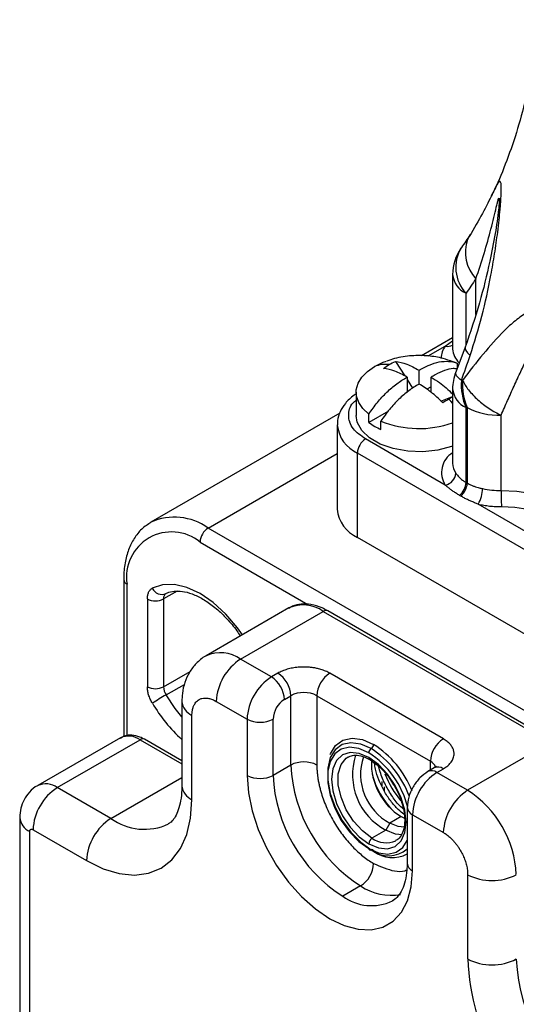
# Model space of a CAD drawing. Header units: millimetres. Extents: x 0 to 559, y 0 to 432.
# Tile 9 of 11: x 460 to 481, y 347 to 390. Entities that reach past the tile are written whole.
import ezdxf

# ---------------------------------------------------------------- set-up
doc = ezdxf.new("R2010")
doc.units = ezdxf.units.MM

msp = doc.modelspace()

# ---------------------------------------------------------------- linework, layer by layer
for p, q in [((478.623, 378.41), (478.623, 375.167)), ((479.633, 376.678), (479.633, 378.226)), ((479.209, 375.362), (479.209, 377.594)), ((478.623, 375.651), (477.267, 374.868)), ((478.304, 375.297), (478.623, 375.519)), ((477.555, 374.865), (478.304, 375.297)), ((479.17, 375.243), (478.758, 374.154)), ((476.126, 374.624), (476.534, 373.992)), ((478.64, 374.619), (478.816, 374.548)), ((478.816, 374.548), (478.816, 374.307)), ((477.158, 373.638), (477.158, 374.242)), ((476.635, 373.94), (476.635, 373.269)), ((476.635, 373.838), (476.878, 373.461)), ((477.681, 373.27), (477.681, 373.94)), ((474.418, 373.289), (474.418, 372.268)), ((477.681, 373.526), (477.502, 373.422)), ((478.623, 373.43), (478.623, 370.187)), ((478.113, 372.895), (478.623, 373.095)), ((478.623, 373.078), (478.46, 372.983)), ((475.829, 372.456), (474.977, 371.964)), ((479.209, 372.614), (479.259, 372.625)), ((479.209, 369.354), (479.209, 372.614)), ((479.259, 372.625), (479.259, 369.324)), ((473.701, 372.371), (465.466, 367.617)), ((474.977, 371.964), (474.977, 372.332)), ((475.5, 371.662), (475.5, 372.03)), ((480.736, 369.003), (480.736, 372.287)), ((473.592, 371.86), (473.592, 368.186)), ((478.304, 369.239), (474.824, 371.248)), ((467.966, 367.369), (473.592, 370.617)), ((488.472, 362.553), (474.471, 370.635)), ((474.471, 366.961), (474.471, 370.635)), ((479.259, 369.324), (479.209, 369.354)), ((478.976, 368.761), (478.926, 368.79)), ((483.91, 366.003), (479.74, 368.41)), ((465.386, 367.568), (465.466, 367.617)), ((489.179, 355.123), (467.966, 367.369)), ((488.472, 358.879), (474.471, 366.961)), ((467.612, 366.757), (472.317, 364.041)), ((464.284, 365.123), (464.284, 358.281)), ((464.43, 358.315), (464.43, 364.919)), ((465.314, 364.283), (465.314, 360.453)), ((466.608, 364.621), (466.021, 364.283)), ((466.021, 364.283), (466.021, 360.453)), ((471.486, 363.885), (467.88, 361.803)), ((469.38, 361.654), (472.986, 363.736)), ((472.986, 363.736), (482.886, 358.021)), ((483.085, 358.041), (473.186, 363.756)), ((470.723, 360.879), (469.38, 361.654)), ((466.021, 360.453), (467.183, 361.124)), ((471.006, 361.042), (470.723, 360.879)), ((478.219, 358.185), (473.269, 361.042)), ((466.13, 360.095), (466.93, 360.557)), ((471.289, 359.899), (471.572, 360.062)), ((471.572, 357.041), (471.572, 360.062)), ((472.703, 360.062), (477.653, 357.205)), ((472.703, 360.062), (472.703, 357.041)), ((466.819, 359.817), (466.819, 356.143)), ((468.319, 359.817), (469.663, 359.042)), ((467.258, 355.53), (467.258, 359.205)), ((469.663, 359.042), (469.663, 356.592)), ((470.794, 356.592), (470.794, 359.042)), ((464.146, 358.226), (460.54, 356.144)), ((461.389, 356.06), (464.996, 358.142)), ((464.996, 358.142), (466.819, 357.09)), ((466.819, 357.225), (465.196, 358.162)), ((482.886, 358.021), (479.279, 355.94)), ((471.572, 357.041), (470.794, 356.592)), ((477.653, 356.822), (477.653, 357.205)), ((463.723, 354.713), (466.819, 356.501)), ((477.819, 356.918), (477.536, 356.755)), ((477.936, 356.715), (478.219, 356.878)), ((479.279, 355.94), (477.936, 356.715)), ((475.532, 356.329), (475.532, 356.137)), ((475.649, 355.898), (475.649, 356.086)), ((463.723, 354.713), (461.389, 356.06)), ((476.38, 354.796), (475.885, 354.51)), ((476.38, 354.796), (476.526, 354.721)), ((476.641, 355.205), (476.641, 352.755)), ((476.875, 352.428), (476.875, 354.878)), ((476.875, 354.878), (478.219, 354.102)), ((459.748, 354.754), (459.748, 316.703)), ((475.885, 354.51), (475.708, 354.204)), ((460.187, 316.091), (460.187, 354.142)), ((460.329, 354.223), (462.662, 352.876)), ((475.708, 354.204), (475.107, 353.857)), ((479.279, 352.265), (479.279, 348.591)), ((474.612, 351.775), (473.835, 351.326))]:
    msp.add_line(p, q)
at = {"flags": 128}
for points in [[(479.389, 380.16), (479.273, 379.952), (479.269, 379.945)], [(479.17, 375.243), (479.165, 375.183), (479.197, 375.097), (479.273, 374.999), (479.389, 374.89)], [(475.22, 374.408), (475.597, 374.589), (475.74, 374.642)], [(474.977, 372.332), (474.716, 372.572), (474.533, 372.835), (474.435, 373.113), (474.424, 373.396), (474.501, 373.676), (474.663, 373.943), (474.906, 374.19), (475.22, 374.408)], [(478.623, 372.803), (478.546, 372.891), (478.46, 372.983)], [(478.623, 370.932), (478.575, 370.915), (477.973, 370.758), (477.323, 370.689), (476.664, 370.712), (476.033, 370.826), (475.468, 371.023), (475.001, 371.293), (474.659, 371.619), (474.463, 371.983), (474.418, 372.268)], [(480.736, 369.003), (481.425, 368.975), (482.09, 368.867), (482.703, 368.683), (483.239, 368.431), (483.675, 368.122), (483.994, 367.768), (484.181, 367.384), (484.229, 367.125)], [(480.752, 368.307), (481.339, 368.283), (481.906, 368.19), (482.429, 368.034), (482.886, 367.819), (483.257, 367.555), (483.529, 367.254), (483.689, 366.926), (483.73, 366.587)], [(469.458, 362.714), (469.243, 363.015), (468.733, 363.614), (468.183, 364.119), (467.612, 364.511), (467.041, 364.778), (466.491, 364.908), (465.981, 364.897), (465.531, 364.746)], [(466.819, 359.146), (466.527, 359.504), (466.13, 360.095)], [(474.966, 357.572), (474.534, 357.761), (474.128, 357.817), (473.77, 357.739), (473.482, 357.529), (473.28, 357.202), (473.176, 356.774), (473.176, 356.272), (473.28, 355.725), (473.482, 355.164), (473.77, 354.622), (474.128, 354.13), (474.534, 353.717), (474.966, 353.408)], [(475.072, 357.756), (474.615, 357.956), (474.185, 358.015), (473.806, 357.932), (473.501, 357.711), (473.287, 357.363), (473.177, 356.911), (473.177, 356.38), (473.287, 355.8), (473.501, 355.206), (473.806, 354.632), (474.185, 354.111), (474.615, 353.674), (475.072, 353.346)], [(473.282, 357.497), (473.294, 357.525), (473.52, 357.892), (473.842, 358.126), (474.242, 358.214), (474.696, 358.15), (475.178, 357.94)], [(474.966, 357.368), (474.545, 357.547), (474.153, 357.586), (473.816, 357.482), (473.557, 357.242), (473.395, 356.883), (473.34, 356.429), (473.395, 355.911), (473.557, 355.364), (473.816, 354.826), (474.153, 354.333), (474.545, 353.919), (474.966, 353.612)], [(475.107, 353.857), (474.689, 354.168), (474.305, 354.592), (473.985, 355.096), (473.757, 355.639), (473.638, 356.176), (473.638, 356.664), (473.757, 357.064), (473.985, 357.342), (474.071, 357.398)], [(474.966, 353.612), (475.387, 353.433), (475.779, 353.394), (476.116, 353.498), (476.374, 353.738), (476.537, 354.097), (476.592, 354.551), (476.537, 355.069), (476.374, 355.616), (476.116, 356.154), (475.779, 356.647), (475.387, 357.061), (474.966, 357.368)], [(469.663, 356.592), (469.717, 355.837), (469.88, 355.042), (470.146, 354.231), (470.506, 353.428), (470.951, 352.658), (471.466, 351.945), (472.035, 351.309), (472.643, 350.771), (473.269, 350.346), (473.895, 350.048), (474.502, 349.885), (475.072, 349.863), (475.587, 349.982), (476.031, 350.239), (476.392, 350.625), (476.658, 351.13), (476.82, 351.737), (476.875, 352.428)], [(462.662, 352.876), (463.381, 352.526), (464.083, 352.316), (464.749, 352.25), (465.364, 352.33), (465.912, 352.554), (466.381, 352.917), (466.757, 353.41), (467.034, 354.02), (467.202, 354.733), (467.258, 355.53)], [(476.517, 354.333), (476.254, 354.358), (475.885, 354.51)], [(476.418, 354.003), (476.127, 354.032), (475.708, 354.204)], [(474.966, 353.408), (475.397, 353.219), (475.804, 353.162), (476.162, 353.241), (476.45, 353.45), (476.641, 353.752)]]:
    msp.add_lwpolyline(points, dxfattribs=at)
for centre, radius, start, end in [((480.89, 379.389), 1.713, 161.0907, 222.7857), ((480.623, 378.41), 2, 144.8505, 180), ((480.398, 378.722), 1.639, 148.1341, 223.4745), ((479.624, 378.51), 1.006, 185.6948, 245.6253), ((479.056, 374.745), 0.933, 143.7041, 178.6305), ((478.416, 375.711), 0.429, 254.7714, 298.7581), ((479.468, 375.207), 0.846, 182.7617, 227.7758), ((475.697, 373.165), 1.331, 83.1388, 110.9784), ((480.623, 373.43), 2, 158.786, 180), ((481.463, 373.609), 2.465, 175.5722, 203.8227), ((481.521, 373.613), 2.469, 175.617, 203.6166), ((479.624, 373.53), 1.006, 185.6948, 245.6253), ((480.625, 375.198), 2.914, 242.055, 272.1961), ((476.518, 374.03), 2.577, 233.2718, 246.7336), ((477.163, 376.083), 4.381, 247.6928, 289.4646), ((475.096, 372.013), 1.513, 186.1965, 245.5815), ((475.239, 370.601), 0.768, 122.6055, 177.3945), ((479.144, 369.787), 1.003, 121.2883, 213.1122), ((479.368, 370.197), 0.745, 180.7869, 216.3118), ((478.187, 369.811), 0.583, 281.5373, 354.5637), ((478.427, 369.394), 0.783, 309.5998, 357.0764), ((478.477, 369.364), 0.783, 309.5998, 357.0764), ((478.577, 369.095), 1.35, 329.5054, 359.6168), ((480.668, 372.334), 3.332, 257.1346, 271.167), ((496.127, 369.002), 15.391, 179.9942, 182.5889), ((475.094, 368.335), 1.509, 185.6948, 245.6253), ((466.501, 365.328), 2.512, 54.3411, 114.3485), ((468.38, 366.722), 0.768, 122.6055, 177.3945), ((466.37, 365.234), 1.965, 50.7967, 189.214), ((464.534, 365.148), 0.251, 185.7105, 245.624), ((465.947, 364.931), 0.455, 203.9556, 293.6885), ((465.667, 364.965), 0.769, 242.6097, 297.3903), ((466.27, 364.308), 0.25, 125.546, 185.7662), ((472.107, 362.51), 1.509, 54.3824, 114.3071), ((473.103, 363.573), 0.201, 65.6929, 125.6176), ((468.501, 360.427), 1.509, 54.3884, 114.2384), ((470.622, 359.712), 2.305, 122.6055, 177.3945), ((471.965, 358.937), 2.305, 122.6055, 177.3945), ((470.061, 359.843), 1.229, 2.6055, 57.3945), ((470.344, 360.006), 1.229, 2.6055, 57.3945), ((473.931, 360.006), 1.229, 122.6055, 177.3945), ((465.667, 361.135), 0.769, 242.6097, 297.3903), ((466.747, 360.478), 0.726, 182.0195, 211.8381), ((477.754, 339.957), 23.253, 119.9935, 121.7108), ((472.137, 358.971), 1.23, 62.6097, 117.3903), ((471.331, 363.129), 6.718, 210.3165, 227.8106), ((467.57, 359.892), 0.754, 185.7101, 245.624), ((471.869, 358.993), 1.076, 122.6055, 177.3945), ((470.228, 360.133), 1.23, 242.6097, 297.3903), ((464.498, 357.447), 0.855, 54.3824, 114.3071), ((465.113, 357.979), 0.201, 65.6929, 125.6176), ((474.948, 357.95), 0.231, 302.6055, 357.3945), ((472.79, 354.238), 4.405, 22.4433, 57.1748), ((478.881, 357.149), 1.229, 122.6055, 177.3945), ((477.008, 356.626), 2.749, 162.0413, 241.7852), ((477.021, 356.637), 2.411, 161.4814, 241.9012), ((475.066, 357.358), 0.101, 174.3869, 234.2188), ((475.196, 357.562), 0.231, 122.6055, 177.3945), ((472.816, 354.235), 3.97, 14.0932, 57.2085), ((472.836, 354.264), 4.146, 19.7517, 57.3657), ((472.137, 355.949), 1.23, 62.6097, 117.3903), ((478.173, 357.341), 6.608, 182.6055, 237.3945), ((477.817, 357.127), 2.738, 177.8111, 238.3507), ((477.466, 356.814), 0.433, 18.1652, 64.4585), ((477.984, 356.551), 0.402, 54.3824, 114.3071), ((470.228, 357.684), 1.23, 242.6097, 297.3903), ((477.395, 356.892), 6.608, 182.6055, 237.3945), ((478.484, 357.521), 3.48, 194.6485, 225.3461), ((479.48, 358.096), 4.068, 200.6633, 220.0565), ((479.178, 354.773), 2.305, 122.6055, 177.3945), ((477.704, 356.41), 0.384, 52.746, 115.9623), ((460.891, 355.365), 0.855, 54.386, 114.2658), ((467.57, 356.217), 0.754, 185.6948, 245.6253), ((462.632, 354.118), 2.305, 122.6055, 177.3945), ((480.521, 353.998), 2.305, 122.6055, 177.3945), ((476.795, 352.056), 4.61, 2.6055, 57.3945), ((477.041, 355.245), 0.402, 185.706, 245.6244), ((460.499, 354.829), 0.754, 185.7056, 245.6244), ((464.965, 352.771), 2.305, 122.6055, 177.3945), ((465.185, 356.748), 2.505, 234.2978, 294.8551), ((475.273, 353.598), 0.307, 122.6055, 177.3945), ((475.722, 354.701), 1.044, 233.9077, 293.7848), ((475.031, 353.397), 0.0655, 170.786, 309.2033), ((475.831, 354.311), 1.227, 231.7962, 311.3126), ((475.113, 353.296), 0.0655, 350.786, 129.2033), ((476.002, 354.376), 1.367, 232.9227, 297.8493), ((473.95, 352.81), 1.229, 302.6055, 357.3945), ((477.041, 352.795), 0.402, 185.6948, 245.6253), ((480.34, 354.312), 2.306, 242.6097, 297.3903), ((475.939, 353.72), 2.354, 235.7108, 280.2129), ((475.087, 353.028), 2.113, 233.6534, 295.5489), ((489.187, 349.004), 9.916, 182.3869, 237.6131), ((480.34, 350.638), 2.306, 242.6097, 297.3903), ((489.044, 348.921), 7.651, 182.4764, 237.5236)]:
    msp.add_arc(centre, radius, start, end)
for points, knots in [([(482.299, 389.516), (482.252, 388.968), (482.16, 387.873), (481.866, 386.284), (481.478, 384.773), (480.999, 383.386), (480.599, 382.403), (480.351, 381.923), (480.3, 381.824)], [0, 0, 0, 0, 0.196313, 0.392506, 0.584782, 0.772056, 0.953211, 1, 1, 1, 1]), ([(479.389, 374.89), (479.568, 375.457), (479.928, 376.6), (480.248, 378.093), (480.461, 379.322), (480.574, 380.127), (480.65, 380.772), (480.69, 381.185), (480.716, 381.497), (480.737, 381.818), (480.75, 382.157), (480.736, 382.405), (480.704, 382.474), (480.666, 382.47), (480.631, 382.437), (480.565, 382.341), (480.464, 382.145), (480.357, 381.924), (480.307, 381.82)], [0, 0, 0, 0, 0.155298, 0.313005, 0.393447, 0.475702, 0.521696, 0.562826, 0.586748, 0.610039, 0.659422, 0.705367, 0.756162, 0.78321, 0.812305, 0.843695, 0.926581, 1, 1, 1, 1]), ([(480.314, 381.835), (480.175, 381.552), (479.898, 380.992), (479.478, 380.291), (479.269, 379.944)], [0, 0, 0, 0, 0.5038, 1, 1, 1, 1]), ([(480.658, 381.661), (480.658, 381.64), (480.657, 381.597), (480.648, 381.457), (480.605, 381.002), (480.476, 380.137), (480.209, 378.781), (479.803, 377.102), (479.388, 375.884), (479.17, 375.243)], [0, 0, 0, 0, 0.017243, 0.035849, 0.0778, 0.233211, 0.41627, 0.692823, 1, 1, 1, 1]), ([(479.633, 378.226), (479.768, 378.601), (479.889, 378.971), (480.108, 379.697), (480.207, 380.054), (480.338, 380.565), (480.38, 380.732), (480.458, 381.051), (480.494, 381.204), (480.544, 381.41), (480.56, 381.475), (480.589, 381.59), (480.603, 381.641), (480.627, 381.717), (480.638, 381.742), (480.653, 381.744), (480.658, 381.719), (480.658, 381.661)], [0, 0, 0, 0, 0.25, 0.25, 0.5, 0.5, 0.625, 0.625, 0.75, 0.75, 0.8125, 0.8125, 0.875, 0.875, 0.9375, 0.9375, 1, 1, 1, 1]), ([(479.633, 378.226), (479.563, 378.119), (479.425, 377.905), (479.281, 377.698), (479.209, 377.594)], [0, 0, 0, 0, 0.500018, 1, 1, 1, 1]), ([(485.519, 370.073), (485.506, 370.655), (485.462, 371.235), (485.314, 372.396), (485.209, 372.977), (484.993, 373.851), (484.91, 374.144), (484.717, 374.73), (484.607, 375.024), (484.412, 375.458), (484.341, 375.602), (484.185, 375.886), (484.098, 376.029), (483.907, 376.301), (483.801, 376.431), (483.623, 376.608), (483.562, 376.663), (483.434, 376.762), (483.367, 376.807), (483.167, 376.919), (483.033, 376.965), (482.773, 377.01), (482.649, 377.009), (482.299, 376.962), (482.094, 376.878), (481.707, 376.666), (481.53, 376.539), (481.19, 376.264), (481.028, 376.116), (480.553, 375.647), (480.251, 375.305), (479.653, 374.582), (479.357, 374.201), (479.06, 373.802)], [0, 0, 0, 0, 0.125, 0.125, 0.25, 0.25, 0.3125, 0.3125, 0.375, 0.375, 0.40625, 0.40625, 0.4375, 0.4375, 0.46875, 0.46875, 0.484375, 0.484375, 0.5, 0.5, 0.53125, 0.53125, 0.5625, 0.5625, 0.625, 0.625, 0.6875, 0.6875, 0.75, 0.75, 0.875, 0.875, 1, 1, 1, 1]), ([(480.736, 372.287), (480.831, 372.5), (481.021, 372.928), (481.306, 373.565), (481.586, 374.173), (481.848, 374.713), (482.078, 375.158), (482.279, 375.511), (482.464, 375.801), (482.639, 376.028), (482.821, 376.205), (482.986, 376.295), (483.132, 376.298), (483.231, 376.263), (483.327, 376.191), (483.457, 376.038), (483.649, 375.659), (483.813, 375.075), (483.964, 374.312), (484.061, 373.607), (484.133, 372.907), (484.18, 372.289), (484.211, 371.708), (484.219, 371.351), (484.222, 371.206)], [0, 0, 0, 0, 0.0709168, 0.1422265, 0.2169833, 0.2830964, 0.3368819, 0.382872, 0.4211312, 0.4569122, 0.4859338, 0.5166042, 0.5290565, 0.5403963, 0.5518168, 0.5641153, 0.5942596, 0.6584711, 0.7191963, 0.7973608, 0.8457401, 0.9053509, 0.9614664, 1, 1, 1, 1]), ([(478.63, 374.608), (478.491, 374.66), (478.146, 374.791), (477.541, 374.883), (476.827, 374.889), (476.218, 374.806), (475.871, 374.676), (475.762, 374.635)], [0, 0, 0, 0, 0.152419, 0.378248, 0.620521, 0.880944, 1, 1, 1, 1]), ([(476.126, 374.624), (476.29, 374.607), (476.458, 374.566), (476.804, 374.436), (476.981, 374.346), (477.158, 374.242)], [0, 0, 0, 0, 0.5, 0.5, 1, 1, 1, 1]), ([(477.158, 374.242), (477.308, 374.33), (477.458, 374.409), (477.754, 374.531), (477.899, 374.575), (478.18, 374.629), (478.319, 374.638), (478.578, 374.62), (478.701, 374.593), (478.816, 374.548)], [0, 0, 0, 0, 0.25, 0.25, 0.5, 0.5, 0.75, 0.75, 1, 1, 1, 1]), ([(476.635, 373.94), (476.458, 374.044), (476.281, 374.134), (475.935, 374.263), (475.766, 374.305), (475.603, 374.322)], [0, 0, 0, 0, 0.5, 0.5, 1, 1, 1, 1]), ([(478.813, 374.298), (478.759, 374.306), (478.478, 374.346), (478.068, 374.159), (477.742, 373.974), (477.681, 373.94)], [0, 0, 0, 0, 0.162318, 0.845256, 1, 1, 1, 1]), ([(479.006, 373.8), (478.923, 373.872), (478.756, 374.016), (478.76, 374.107), (478.762, 374.153)], [0, 0, 0, 0, 0.497908, 1, 1, 1, 1]), ([(474.977, 372.332), (475.092, 372.51), (475.214, 372.678), (475.473, 372.995), (475.611, 373.145), (475.895, 373.419), (476.04, 373.541), (476.334, 373.76), (476.484, 373.855), (476.635, 373.94)], [0, 0, 0, 0, 0.25, 0.25, 0.5, 0.5, 0.75, 0.75, 1, 1, 1, 1]), ([(477.681, 373.94), (477.805, 373.867), (478.127, 373.679), (478.434, 373.388), (478.623, 373.209)], [0, 0, 0, 0, 0.38595, 1, 1, 1, 1]), ([(479.06, 373.802), (479.12, 373.672), (479.207, 373.53), (479.431, 373.241), (479.568, 373.094), (479.876, 372.816), (480.046, 372.685), (480.393, 372.459), (480.569, 372.363), (480.736, 372.287)], [0, 0, 0, 0, 0.25, 0.25, 0.5, 0.5, 0.75, 0.75, 1, 1, 1, 1]), ([(477.158, 373.638), (477.008, 373.553), (476.858, 373.458), (476.562, 373.238), (476.417, 373.116), (476.136, 372.844), (475.997, 372.694), (475.737, 372.376), (475.615, 372.208), (475.5, 372.03)], [0, 0, 0, 0, 0.25, 0.25, 0.5, 0.5, 0.75, 0.75, 1, 1, 1, 1]), ([(478.19, 372.828), (478.026, 373), (477.858, 373.153), (477.512, 373.423), (477.335, 373.538), (477.158, 373.638)], [0, 0, 0, 0, 0.5, 0.5, 1, 1, 1, 1]), ([(474.418, 373.212), (474.388, 373.193), (474.203, 373.075), (473.946, 372.824), (473.707, 372.446), (473.592, 372.115), (473.605, 371.914), (473.609, 371.848)], [0, 0, 0, 0, 0.058399, 0.362361, 0.624671, 0.876146, 1, 1, 1, 1]), ([(474.824, 371.248), (474.626, 371.39), (474.319, 371.609), (474.175, 371.885), (474.108, 372.078), (474.07, 372.361), (474.131, 372.708), (474.37, 372.899), (474.418, 372.938)], [0, 0, 0, 0, 0.294998, 0.455418, 0.465283, 0.616058, 0.923225, 1, 1, 1, 1]), ([(478.767, 369.755), (478.779, 369.739), (478.808, 369.698), (478.868, 369.626), (478.959, 369.533), (479.074, 369.437), (479.166, 369.38), (479.209, 369.354)], [0, 0, 0, 0, 0.113713, 0.280018, 0.498914, 0.771954, 1, 1, 1, 1]), ([(478.926, 368.79), (478.879, 368.818), (478.785, 368.874), (478.653, 368.962), (478.528, 369.053), (478.411, 369.146), (478.339, 369.208), (478.304, 369.239)], [0, 0, 0, 0, 0.204724, 0.406741, 0.60639, 0.804023, 1, 1, 1, 1]), ([(479.259, 369.324), (479.287, 369.309), (479.348, 369.276), (479.451, 369.229), (479.596, 369.174), (479.756, 369.126), (479.88, 369.097), (479.927, 369.086)], [0, 0, 0, 0, 0.1466248, 0.3129365, 0.4989577, 0.809436, 1, 1, 1, 1]), ([(479.74, 368.41), (479.686, 368.431), (479.579, 368.472), (479.422, 368.537), (479.27, 368.606), (479.12, 368.68), (479.024, 368.734), (478.976, 368.761)], [0, 0, 0, 0, 0.195977, 0.393609, 0.593258, 0.795276, 1, 1, 1, 1]), ([(479.74, 368.41), (479.78, 368.401), (479.861, 368.383), (479.984, 368.361), (480.109, 368.342), (480.278, 368.322), (480.493, 368.306), (480.666, 368.306), (480.752, 368.307)], [0, 0, 0, 0, 0.125007, 0.250015, 0.375029, 0.500052, 0.750052, 1, 1, 1, 1]), ([(465.379, 367.544), (465.306, 367.5), (465.087, 367.369), (464.803, 367.033), (464.533, 366.561), (464.357, 366.002), (464.29, 365.509), (464.285, 365.205), (464.284, 365.123)], [0, 0, 0, 0, 0.098949, 0.298862, 0.500699, 0.708333, 0.922071, 1, 1, 1, 1]), ([(465.314, 364.283), (465.315, 364.31), (465.316, 364.363), (465.327, 364.438), (465.345, 364.508), (465.377, 364.592), (465.434, 364.682), (465.499, 364.725), (465.531, 364.746)], [0, 0, 0, 0, 0.124611, 0.248681, 0.373479, 0.500252, 0.748706, 1, 1, 1, 1]), ([(466.119, 364.509), (466.164, 364.53), (466.298, 364.593), (466.559, 364.638), (466.94, 364.607), (467.375, 364.47), (467.847, 364.219), (468.325, 363.868), (468.788, 363.42), (469.143, 363.011), (469.32, 362.739), (469.369, 362.663)], [0, 0, 0, 0, 0.063963, 0.192678, 0.314003, 0.443321, 0.569944, 0.696233, 0.822961, 0.950323, 1, 1, 1, 1]), ([(473.186, 363.756), (473.101, 363.801), (472.857, 363.932), (472.463, 364.053), (472.027, 364.069), (471.693, 364.006), (471.534, 363.898), (471.482, 363.863)], [0, 0, 0, 0, 0.1448098, 0.4184062, 0.6591167, 0.8904773, 1, 1, 1, 1]), ([(467.885, 361.8), (467.872, 361.795), (467.704, 361.721), (467.44, 361.479), (467.133, 361.092), (466.933, 360.644), (466.833, 360.214), (466.823, 359.932), (466.819, 359.817)], [0, 0, 0, 0, 0.017283, 0.233145, 0.439947, 0.644391, 0.854001, 1, 1, 1, 1]), ([(473.269, 361.042), (473.24, 361.058), (473.182, 361.09), (473.087, 361.133), (472.987, 361.173), (472.882, 361.207), (472.761, 361.241), (472.621, 361.271), (472.463, 361.295), (472.301, 361.309), (472.109, 361.315), (471.886, 361.305), (471.641, 361.271), (471.408, 361.215), (471.192, 361.14), (471.068, 361.075), (471.006, 361.042)], [0, 0, 0, 0, 0.048015, 0.09603, 0.144046, 0.192061, 0.240076, 0.305042, 0.370016, 0.434725, 0.500175, 0.600138, 0.700104, 0.800071, 0.900037, 1, 1, 1, 1]), ([(465.531, 359.738), (465.515, 359.767), (465.482, 359.825), (465.439, 359.915), (465.401, 360.007), (465.359, 360.13), (465.322, 360.283), (465.317, 360.396), (465.314, 360.453)], [0, 0, 0, 0, 0.124611, 0.248681, 0.373479, 0.500252, 0.748706, 1, 1, 1, 1]), ([(467.258, 359.205), (467.259, 359.235), (467.26, 359.296), (467.27, 359.383), (467.284, 359.465), (467.305, 359.542), (467.335, 359.622), (467.376, 359.702), (467.431, 359.779), (467.495, 359.843), (467.581, 359.903), (467.693, 359.949), (467.836, 359.968), (467.99, 359.952), (468.152, 359.905), (468.264, 359.846), (468.319, 359.817)], [0, 0, 0, 0, 0.048015, 0.09603, 0.144045, 0.19206, 0.240076, 0.305038, 0.370008, 0.434719, 0.500174, 0.600137, 0.700103, 0.800071, 0.900037, 1, 1, 1, 1]), ([(465.196, 358.162), (465.127, 358.198), (464.948, 358.292), (464.652, 358.353), (464.35, 358.337), (464.2, 358.241), (464.142, 358.204)], [0, 0, 0, 0, 0.197321, 0.514978, 0.810738, 1, 1, 1, 1]), ([(478.219, 356.878), (478.246, 356.895), (478.302, 356.929), (478.377, 356.983), (478.445, 357.041), (478.505, 357.101), (478.563, 357.172), (478.615, 357.252), (478.657, 357.344), (478.682, 357.437), (478.691, 357.548), (478.674, 357.677), (478.615, 357.818), (478.518, 357.952), (478.388, 358.077), (478.275, 358.149), (478.219, 358.185)], [0, 0, 0, 0, 0.048015, 0.09603, 0.144046, 0.192061, 0.240076, 0.305042, 0.370016, 0.434725, 0.500175, 0.600138, 0.700104, 0.800071, 0.900037, 1, 1, 1, 1]), ([(474.075, 357.387), (474.132, 357.417), (474.259, 357.482), (474.533, 357.472), (474.8, 357.39), (474.965, 357.3), (475.007, 357.276)], [0, 0, 0, 0, 0.252349, 0.55885, 0.88597, 1, 1, 1, 1]), ([(472.703, 357.041), (472.704, 356.989), (472.705, 356.885), (472.716, 356.725), (472.734, 356.563), (472.759, 356.398), (472.791, 356.231), (472.83, 356.061), (472.918, 355.731), (473.094, 355.235), (473.416, 354.595), (473.809, 353.996), (474.18, 353.561), (474.487, 353.262), (474.713, 353.069), (474.944, 352.897), (475.1, 352.802), (475.178, 352.754)], [0, 0, 0, 0, 0.034543, 0.068842, 0.102997, 0.137109, 0.171278, 0.205606, 0.240191, 0.370018, 0.500028, 0.629848, 0.759865, 0.820132, 0.879882, 0.939658, 1, 1, 1, 1]), ([(475.007, 357.276), (475.069, 357.238), (475.251, 357.126), (475.55, 356.861), (475.845, 356.524), (475.99, 356.279), (476.046, 356.184)], [0, 0, 0, 0, 0.164414, 0.481691, 0.800746, 1, 1, 1, 1]), ([(476.509, 354.886), (476.423, 354.954), (476.221, 355.116), (475.918, 355.471), (475.626, 355.912), (475.4, 356.387), (475.259, 356.804), (475.229, 357.034), (475.218, 357.118)], [0, 0, 0, 0, 0.137671, 0.324897, 0.513883, 0.703523, 0.892316, 1, 1, 1, 1]), ([(476.476, 355.122), (476.402, 355.188), (476.194, 355.375), (475.907, 355.795), (475.712, 356.14), (475.62, 356.337), (475.518, 356.555), (475.456, 356.776), (475.399, 356.977)], [0, 0, 0, 0, 0.14438, 0.409074, 0.673538, 0.676754, 0.704366, 1, 1, 1, 1]), ([(477.914, 356.99), (477.911, 356.984), (477.905, 356.975), (477.844, 356.934), (477.819, 356.918)], [0, 0, 0, 0, 0.589894, 1, 1, 1, 1]), ([(477.536, 356.755), (477.419, 356.671), (477.184, 356.505), (476.888, 356.095), (476.681, 355.634), (476.654, 355.348), (476.641, 355.205)], [0, 0, 0, 0, 0.250003, 0.500005, 0.750003, 1, 1, 1, 1]), ([(460.542, 356.144), (460.538, 356.142), (460.394, 356.083), (460.174, 355.872), (459.927, 355.538), (459.777, 355.156), (459.758, 354.891), (459.748, 354.754)], [0, 0, 0, 0, 0.007818, 0.278021, 0.524257, 0.754958, 1, 1, 1, 1]), ([(466.819, 356.143), (466.817, 356.045), (466.812, 355.763), (466.752, 355.359), (466.636, 354.98), (466.49, 354.712), (466.356, 354.552), (466.266, 354.499), (466.226, 354.475)], [0, 0, 0, 0, 0.096825, 0.280515, 0.463767, 0.649094, 0.843849, 1, 1, 1, 1]), ([(476.046, 356.184), (476.082, 356.129), (476.213, 355.926), (476.372, 355.539), (476.506, 355.063), (476.548, 354.62), (476.505, 354.24), (476.382, 353.957), (476.259, 353.799), (476.161, 353.764), (476.14, 353.756)], [0, 0, 0, 0, 0.057267, 0.20905, 0.360361, 0.510692, 0.659796, 0.808412, 0.959131, 1, 1, 1, 1]), ([(460.187, 354.142), (460.188, 354.152), (460.189, 354.173), (460.197, 354.199), (460.21, 354.22), (460.228, 354.234), (460.25, 354.242), (460.274, 354.244), (460.301, 354.239), (460.319, 354.228), (460.329, 354.223)], [0, 0, 0, 0, 0.124851, 0.249701, 0.374552, 0.499403, 0.62391, 0.748656, 0.874427, 1, 1, 1, 1]), ([(478.219, 354.102), (478.245, 354.086), (478.299, 354.054), (478.378, 353.998), (478.457, 353.935), (478.534, 353.866), (478.618, 353.783), (478.708, 353.684), (478.802, 353.567), (478.889, 353.442), (478.984, 353.288), (479.08, 353.103), (479.168, 352.888), (479.231, 352.673), (479.272, 352.462), (479.277, 352.331), (479.279, 352.265)], [0, 0, 0, 0, 0.048015, 0.09603, 0.144045, 0.19206, 0.240076, 0.305038, 0.370008, 0.434719, 0.500174, 0.600137, 0.700103, 0.800071, 0.900037, 1, 1, 1, 1]), ([(475.178, 352.754), (475.487, 352.618), (475.964, 352.407), (476.44, 352.397), (476.6, 352.46), (476.63, 352.473)], [0, 0, 0, 0, 0.597421, 0.922244, 1, 1, 1, 1]), ([(476.641, 352.755), (476.639, 352.659), (476.632, 352.382), (476.565, 351.981), (476.429, 351.596), (476.242, 351.319), (476.104, 351.17), (476.003, 351.129), (475.989, 351.123)], [0, 0, 0, 0, 0.109746, 0.318948, 0.527919, 0.739984, 0.964403, 1, 1, 1, 1])]:
    msp.add_open_spline(points, degree=3, knots=knots)
for points in [[(479.389, 380.16), (479.265, 379.965), (479.137, 379.774), (479.006, 379.587)], [(475.856, 374.486), (475.943, 374.537), (476.033, 374.583), (476.126, 374.624)], [(479.006, 373.8), (479.137, 374.162), (479.265, 374.526), (479.389, 374.89)], [(475.603, 374.322), (475.684, 374.381), (475.769, 374.436), (475.856, 374.486)], [(479.06, 373.802), (479.042, 373.801), (479.024, 373.801), (479.006, 373.8)], [(478.46, 372.983), (478.373, 372.932), (478.283, 372.881), (478.19, 372.828)]]:
    msp.add_open_spline(points, degree=3)

doc.saveas('drawing.dxf')
